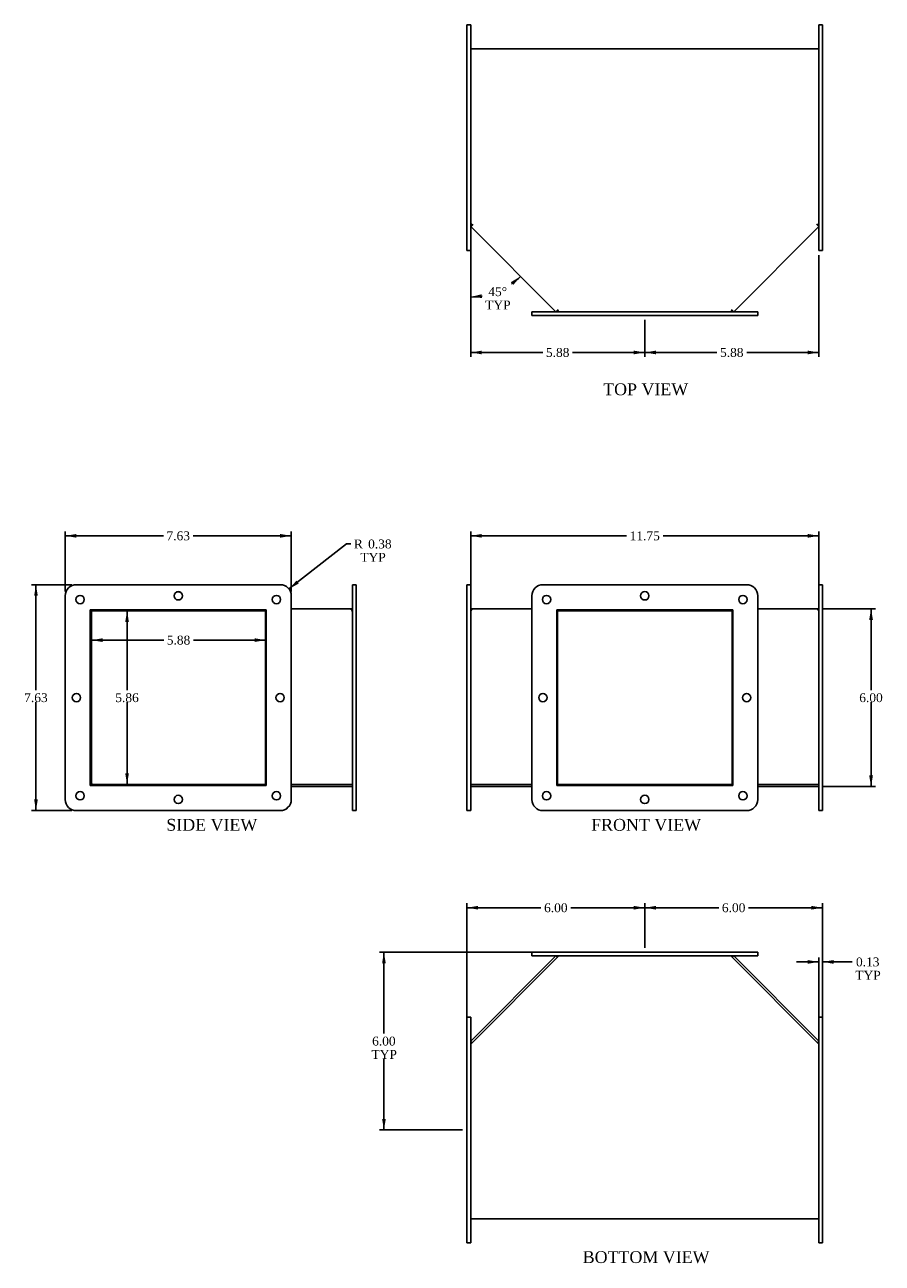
# Model space of a CAD drawing. Header units: inches. Extents: x 2.5 to 65.4, y 0.8 to 43.2.
# Tile 1 of 2: x 2.5 to 31.5, y 0.8 to 42.6. Entities that reach past the tile are written whole.
import ezdxf
from ezdxf.enums import TextEntityAlignment as Align

# ---------------------------------------------------------------- set-up
doc = ezdxf.new("R2010")
doc.units = ezdxf.units.IN
doc.header["$MEASUREMENT"] = 0
for name, color, linetype in [('COM71025', 7, 'CONTINUOUS'), ('COM71465-2', 7, 'CONTINUOUS'), ('DEFAULT', 7, 'CONTINUOUS')]:
    doc.layers.add(name, color=color, linetype=linetype)
doc.styles.add('SEACAD_TIMES_NEW_ROMAN', font='times.ttf')

# ---------------------------------------------------------------- blocks, each defined once
blk = doc.blocks.new('GDIMGGROUP')
at = {"layer": 'DEFAULT', "linetype": 'Continuous'}
for points in [[(31.15, 22.539), (31.087, 22.914), (31.025, 22.539)], [(31.15, 17.289), (31.025, 17.289), (31.087, 16.914)]]:
    blk.add_hatch(color=136, dxfattribs=at).paths.add_polyline_path(points)
at = {"layer": 'DEFAULT', "color": 136, "linetype": 'Continuous'}
for p, q in [((29.477, 22.914), (31.237, 22.914)), ((31.087, 22.914), (31.087, 20.169)), ((31.087, 19.764), (31.087, 16.914)), ((29.477, 16.914), (31.237, 16.914))]:
    blk.add_line(p, q, dxfattribs=at)
at = {"layer": 'DEFAULT', "color": 136, "linetype": 'Continuous', "style": 'SEACAD_TIMES_NEW_ROMAN'}
blk.add_text('6.00', height=0.3, dxfattribs=at).set_placement((30.689, 20.064), align=Align.TOP_LEFT)
blk = doc.blocks.new('GDIMGGROUP1')
at = {"layer": 'DEFAULT', "linetype": 'Continuous'}
for points in [[(6.044, 22.467), (5.982, 22.842), (5.919, 22.467)], [(6.044, 17.361), (5.919, 17.361), (5.982, 16.986)]]:
    blk.add_hatch(color=136, dxfattribs=at).paths.add_polyline_path(points)
at = {"layer": 'DEFAULT', "color": 136, "linetype": 'Continuous'}
for p, q in [((5.982, 22.842), (5.982, 20.169)), ((5.982, 19.764), (5.982, 16.986))]:
    blk.add_line(p, q, dxfattribs=at)
at = {"layer": 'DEFAULT', "color": 136, "linetype": 'Continuous', "style": 'SEACAD_TIMES_NEW_ROMAN'}
blk.add_text('5.86', height=0.3, dxfattribs=at).set_placement((5.584, 20.064), align=Align.TOP_LEFT)
blk = doc.blocks.new('GDIMGGROUP2')
at = {"layer": 'DEFAULT', "linetype": 'Continuous'}
for points in [[(5.156, 21.794), (5.156, 21.919), (4.781, 21.857)], [(10.283, 21.794), (10.658, 21.857), (10.283, 21.919)]]:
    blk.add_hatch(color=136, dxfattribs=at).paths.add_polyline_path(points)
at = {"layer": 'DEFAULT', "color": 136, "linetype": 'Continuous'}
for p, q in [((7.217, 21.857), (4.781, 21.857)), ((10.658, 21.857), (8.223, 21.857))]:
    blk.add_line(p, q, dxfattribs=at)
at = {"layer": 'DEFAULT', "color": 136, "linetype": 'Continuous', "style": 'SEACAD_TIMES_NEW_ROMAN'}
blk.add_text('5.88', height=0.3, dxfattribs=at).set_placement((7.322, 22.007), align=Align.TOP_LEFT)
blk = doc.blocks.new('GDIMGGROUP5')
at = {"layer": 'DEFAULT', "linetype": 'Continuous'}
for points in [[(19.015, 33.846), (19.259, 34.137), (18.933, 33.941)], [(17.946, 33.532), (17.577, 33.44), (17.956, 33.407)]]:
    blk.add_hatch(color=136, dxfattribs=at).paths.add_polyline_path(points)
at = {"layer": 'DEFAULT', "color": 136, "linetype": 'Continuous'}
blk.add_line((17.577, 35.231), (17.577, 33.29), dxfattribs=at)
for start, end in [(305.2444, 315), (270, 279.3377)]:
    blk.add_arc((17.577, 35.819), 2.379, start, end, dxfattribs=at)
at = {"layer": 'DEFAULT', "color": 136, "linetype": 'Continuous', "style": 'SEACAD_TIMES_NEW_ROMAN'}
for s, p in [('45°', (18.171, 33.771)), ('TYP', (18.068, 33.321))]:
    blk.add_text(s, height=0.3, dxfattribs=at).set_placement(p, align=Align.TOP_LEFT)
blk = doc.blocks.new('GDIMGGROUP6')
at = {"layer": 'DEFAULT', "linetype": 'Continuous'}
blk.add_hatch(color=136, dxfattribs=at).paths.add_polyline_path([(11.699, 23.864), (11.442, 23.584), (11.776, 23.766)])
at = {"layer": 'DEFAULT', "color": 136, "linetype": 'Continuous'}
for p, q in [((11.442, 23.584), (13.382, 25.103)), ((13.382, 25.103), (13.532, 25.103))]:
    blk.add_line(p, q, dxfattribs=at)
at = {"layer": 'DEFAULT', "color": 136, "linetype": 'Continuous', "style": 'SEACAD_TIMES_NEW_ROMAN'}
for s, p in [('R', (13.637, 25.253)), ('0.38', (14.116, 25.253)), ('TYP', (13.855, 24.803))]:
    blk.add_text(s, height=0.3, dxfattribs=at).set_placement(p, align=Align.TOP_LEFT)
blk = doc.blocks.new('GDIMGGROUP7')
at = {"layer": 'DEFAULT', "linetype": 'Continuous'}
for points in [[(17.952, 25.44), (17.577, 25.377), (17.952, 25.315)], [(28.952, 25.44), (28.952, 25.315), (29.327, 25.377)]]:
    blk.add_hatch(color=136, dxfattribs=at).paths.add_polyline_path(points)
at = {"layer": 'DEFAULT', "color": 136, "linetype": 'Continuous'}
for p, q in [((17.577, 23.502), (17.577, 25.527)), ((29.327, 23.501), (29.327, 25.527)), ((22.835, 25.377), (17.577, 25.377)), ((29.327, 25.377), (24.069, 25.377))]:
    blk.add_line(p, q, dxfattribs=at)
at = {"layer": 'DEFAULT', "color": 136, "linetype": 'Continuous', "style": 'SEACAD_TIMES_NEW_ROMAN'}
blk.add_text('11.75', height=0.3, dxfattribs=at).set_placement((22.94, 25.527), align=Align.TOP_LEFT)
blk = doc.blocks.new('GDIMGGROUP8')
at = {"layer": 'DEFAULT', "linetype": 'Continuous'}
for points in [[(28.952, 11.055), (28.952, 10.93), (29.327, 10.993)], [(29.827, 11.055), (29.452, 10.993), (29.827, 10.93)]]:
    blk.add_hatch(color=136, dxfattribs=at).paths.add_polyline_path(points)
at = {"layer": 'DEFAULT', "color": 136, "linetype": 'Continuous'}
for p, q in [((28.577, 10.993), (29.327, 10.993)), ((29.327, 8.907), (29.327, 11.143)), ((29.452, 8.907), (29.452, 11.143)), ((29.452, 10.993), (30.303, 10.993)), ((30.303, 10.993), (30.453, 10.993))]:
    blk.add_line(p, q, dxfattribs=at)
at = {"layer": 'DEFAULT', "color": 136, "linetype": 'Continuous', "style": 'SEACAD_TIMES_NEW_ROMAN'}
for s, p in [('0.13', (30.579, 11.143)), ('TYP', (30.558, 10.693))]:
    blk.add_text(s, height=0.3, dxfattribs=at).set_placement(p, align=Align.TOP_LEFT)
blk = doc.blocks.new('GDIMGGROUP9')
at = {"layer": 'DEFAULT', "linetype": 'Continuous'}
for points in [[(23.827, 31.505), (23.827, 31.63), (23.452, 31.568)], [(28.952, 31.505), (29.327, 31.568), (28.952, 31.63)]]:
    blk.add_hatch(color=136, dxfattribs=at).paths.add_polyline_path(points)
at = {"layer": 'DEFAULT', "color": 136, "linetype": 'Continuous'}
for p, q in [((29.327, 34.856), (29.327, 31.418)), ((23.452, 32.669), (23.452, 31.418)), ((25.886, 31.568), (23.452, 31.568)), ((29.327, 31.568), (26.893, 31.568))]:
    blk.add_line(p, q, dxfattribs=at)
at = {"layer": 'DEFAULT', "color": 136, "linetype": 'Continuous', "style": 'SEACAD_TIMES_NEW_ROMAN'}
blk.add_text('5.88', height=0.3, dxfattribs=at).set_placement((25.991, 31.718), align=Align.TOP_LEFT)
blk = doc.blocks.new('GDIMGGROUP10')
at = {"layer": 'DEFAULT', "linetype": 'Continuous'}
for points in [[(17.952, 31.505), (17.952, 31.63), (17.577, 31.568)], [(23.077, 31.505), (23.452, 31.568), (23.077, 31.63)]]:
    blk.add_hatch(color=136, dxfattribs=at).paths.add_polyline_path(points)
at = {"layer": 'DEFAULT', "color": 136, "linetype": 'Continuous'}
for p, q in [((17.577, 34.856), (17.577, 31.418)), ((23.452, 32.669), (23.452, 31.418)), ((20.011, 31.568), (17.577, 31.568)), ((23.452, 31.568), (21.018, 31.568))]:
    blk.add_line(p, q, dxfattribs=at)
at = {"layer": 'DEFAULT', "color": 136, "linetype": 'Continuous', "style": 'SEACAD_TIMES_NEW_ROMAN'}
blk.add_text('5.88', height=0.3, dxfattribs=at).set_placement((20.116, 31.718), align=Align.TOP_LEFT)
blk = doc.blocks.new('GDIMGGROUP11')
at = {"layer": 'DEFAULT', "linetype": 'Continuous'}
for points in [[(4.272, 25.44), (3.897, 25.377), (4.272, 25.315)], [(11.147, 25.44), (11.147, 25.315), (11.522, 25.377)]]:
    blk.add_hatch(color=136, dxfattribs=at).paths.add_polyline_path(points)
at = {"layer": 'DEFAULT', "color": 136, "linetype": 'Continuous'}
for p, q in [((3.897, 23.502), (3.897, 25.527)), ((11.522, 23.502), (11.522, 25.527)), ((7.207, 25.377), (3.897, 25.377)), ((11.522, 25.377), (8.213, 25.377))]:
    blk.add_line(p, q, dxfattribs=at)
at = {"layer": 'DEFAULT', "color": 136, "linetype": 'Continuous', "style": 'SEACAD_TIMES_NEW_ROMAN'}
blk.add_text('7.63', height=0.3, dxfattribs=at).set_placement((7.312, 25.527), align=Align.TOP_LEFT)
blk = doc.blocks.new('GDIMGGROUP12')
at = {"layer": 'DEFAULT', "linetype": 'Continuous'}
for points in [[(2.845, 23.352), (2.97, 23.352), (2.908, 23.727)], [(2.845, 16.477), (2.908, 16.102), (2.97, 16.477)]]:
    blk.add_hatch(color=136, dxfattribs=at).paths.add_polyline_path(points)
at = {"layer": 'DEFAULT', "color": 136, "linetype": 'Continuous'}
for p, q in [((4.122, 23.727), (2.758, 23.727)), ((2.908, 23.727), (2.908, 20.17)), ((2.908, 19.765), (2.908, 16.102)), ((4.122, 16.102), (2.758, 16.102))]:
    blk.add_line(p, q, dxfattribs=at)
at = {"layer": 'DEFAULT', "color": 136, "linetype": 'Continuous', "style": 'SEACAD_TIMES_NEW_ROMAN'}
blk.add_text('7.63', height=0.3, dxfattribs=at).set_placement((2.51, 20.065), align=Align.TOP_LEFT)
blk = doc.blocks.new('GDIMGGROUP14')
at = {"layer": 'DEFAULT', "linetype": 'Continuous'}
for points in [[(23.827, 12.884), (23.452, 12.821), (23.827, 12.759)], [(29.077, 12.884), (29.077, 12.759), (29.452, 12.821)]]:
    blk.add_hatch(color=136, dxfattribs=at).paths.add_polyline_path(points)
at = {"layer": 'DEFAULT', "color": 136, "linetype": 'Continuous'}
for p, q in [((23.452, 11.469), (23.452, 12.971)), ((29.452, 8.907), (29.452, 12.971)), ((25.949, 12.821), (23.452, 12.821)), ((29.452, 12.821), (26.955, 12.821))]:
    blk.add_line(p, q, dxfattribs=at)
at = {"layer": 'DEFAULT', "color": 136, "linetype": 'Continuous', "style": 'SEACAD_TIMES_NEW_ROMAN'}
blk.add_text('6.00', height=0.3, dxfattribs=at).set_placement((26.054, 12.971), align=Align.TOP_LEFT)
blk = doc.blocks.new('GDIMGGROUP15')
at = {"layer": 'DEFAULT', "linetype": 'Continuous'}
for points in [[(17.827, 12.884), (17.452, 12.821), (17.827, 12.759)], [(23.077, 12.884), (23.077, 12.759), (23.452, 12.821)]]:
    blk.add_hatch(color=136, dxfattribs=at).paths.add_polyline_path(points)
at = {"layer": 'DEFAULT', "color": 136, "linetype": 'Continuous'}
for p, q in [((17.452, 8.907), (17.452, 12.971)), ((23.452, 11.469), (23.452, 12.971)), ((19.949, 12.821), (17.452, 12.821)), ((23.452, 12.821), (20.955, 12.821))]:
    blk.add_line(p, q, dxfattribs=at)
at = {"layer": 'DEFAULT', "color": 136, "linetype": 'Continuous', "style": 'SEACAD_TIMES_NEW_ROMAN'}
blk.add_text('6.00', height=0.3, dxfattribs=at).set_placement((20.054, 12.971), align=Align.TOP_LEFT)
blk = doc.blocks.new('GDIMGGROUP16')
at = {"layer": 'DEFAULT', "linetype": 'Continuous'}
for points in [[(14.587, 10.944), (14.712, 10.944), (14.649, 11.319)], [(14.587, 5.694), (14.649, 5.319), (14.712, 5.694)]]:
    blk.add_hatch(color=136, dxfattribs=at).paths.add_polyline_path(points)
at = {"layer": 'DEFAULT', "color": 136, "linetype": 'Continuous'}
for p, q in [((19.864, 11.319), (14.499, 11.319)), ((14.649, 11.319), (14.649, 8.574)), ((14.649, 7.719), (14.649, 5.319)), ((17.302, 5.319), (14.499, 5.319))]:
    blk.add_line(p, q, dxfattribs=at)
at = {"layer": 'DEFAULT', "color": 136, "linetype": 'Continuous', "style": 'SEACAD_TIMES_NEW_ROMAN'}
for s, p in [('6.00', (14.251, 8.469)), ('TYP', (14.23, 8.019))]:
    blk.add_text(s, height=0.3, dxfattribs=at).set_placement(p, align=Align.TOP_LEFT)

msp = doc.modelspace()

# ---------------------------------------------------------------- linework, layer by layer
at = {"layer": 'COM71025', "color": 7, "linetype": 'Continuous'}
for p, q in [((17.452, 42.631), (17.577, 42.631)), ((17.452, 42.256), (17.452, 42.631)), ((17.452, 42.256), (17.452, 35.381)), ((17.577, 42.631), (17.577, 42.256)), ((17.577, 42.256), (17.577, 35.381)), ((29.327, 42.256), (29.327, 42.631)), ((29.327, 42.631), (29.452, 42.631)), ((29.327, 35.381), (29.327, 42.256)), ((29.452, 42.631), (29.452, 42.256)), ((29.452, 35.381), (29.452, 42.256)), ((17.452, 35.006), (17.452, 35.381)), ((17.577, 35.381), (17.577, 35.006)), ((29.327, 35.006), (29.327, 35.381)), ((29.452, 35.381), (29.452, 35.006)), ((17.577, 35.006), (17.452, 35.006)), ((29.452, 35.006), (29.327, 35.006)), ((19.639, 32.944), (20.014, 32.944)), ((19.639, 32.819), (19.639, 32.944)), ((20.014, 32.819), (19.639, 32.819)), ((20.014, 32.944), (26.889, 32.944)), ((20.014, 32.819), (26.889, 32.819)), ((26.889, 32.944), (27.264, 32.944)), ((27.264, 32.819), (26.889, 32.819)), ((27.264, 32.944), (27.264, 32.819)), ((4.272, 23.727), (11.147, 23.727)), ((13.584, 23.352), (13.584, 23.727)), ((13.584, 23.727), (13.709, 23.727)), ((13.709, 23.727), (13.709, 23.352)), ((17.452, 23.352), (17.452, 23.727)), ((17.452, 23.727), (17.577, 23.727)), ((17.577, 23.727), (17.577, 23.352)), ((20.014, 23.727), (26.889, 23.727)), ((29.327, 23.726), (29.452, 23.726)), ((29.327, 23.351), (29.327, 23.726)), ((29.452, 23.726), (29.452, 23.351)), ((3.897, 16.477), (3.897, 23.352)), ((11.522, 23.352), (11.522, 16.477)), ((13.584, 16.477), (13.584, 23.352)), ((13.709, 16.477), (13.709, 23.352)), ((17.452, 23.352), (17.452, 16.477)), ((17.577, 23.352), (17.577, 16.477)), ((19.639, 16.477), (19.639, 23.352)), ((27.264, 23.352), (27.264, 16.477)), ((29.327, 16.476), (29.327, 23.351)), ((29.452, 16.476), (29.452, 23.351)), ((4.741, 22.883), (4.741, 16.946)), ((10.678, 22.883), (4.741, 22.883)), ((10.678, 16.946), (10.678, 22.883)), ((20.483, 22.883), (20.483, 16.946)), ((26.42, 22.883), (20.483, 22.883)), ((26.42, 16.946), (26.42, 22.883)), ((4.741, 16.946), (10.678, 16.946)), ((20.483, 16.946), (26.42, 16.946)), ((13.584, 16.102), (13.584, 16.477)), ((13.709, 16.477), (13.709, 16.102)), ((17.452, 16.102), (17.452, 16.477)), ((17.577, 16.477), (17.577, 16.102)), ((29.327, 16.101), (29.327, 16.476)), ((29.452, 16.476), (29.452, 16.101)), ((11.147, 16.102), (4.272, 16.102)), ((4.272, 16.101), (11.147, 16.101)), ((13.709, 16.102), (13.584, 16.102)), ((17.577, 16.102), (17.452, 16.102)), ((26.889, 16.102), (20.014, 16.102)), ((29.452, 16.101), (29.327, 16.101)), ((19.639, 11.319), (20.014, 11.319)), ((19.639, 11.194), (19.639, 11.319)), ((26.889, 11.319), (20.014, 11.319)), ((26.889, 11.319), (27.264, 11.319)), ((27.264, 11.319), (27.264, 11.194)), ((20.014, 11.194), (19.639, 11.194)), ((26.889, 11.194), (20.014, 11.194)), ((27.264, 11.194), (26.889, 11.194)), ((17.452, 8.757), (17.452, 9.132)), ((17.452, 9.132), (17.577, 9.132)), ((17.577, 9.132), (17.577, 8.757)), ((29.327, 8.757), (29.327, 9.132)), ((29.327, 9.132), (29.452, 9.132)), ((29.452, 9.132), (29.452, 8.757)), ((17.452, 8.757), (17.452, 1.882)), ((17.577, 8.757), (17.577, 1.882)), ((29.327, 1.882), (29.327, 8.757)), ((29.452, 1.882), (29.452, 8.757)), ((17.452, 1.507), (17.452, 1.882)), ((17.577, 1.882), (17.577, 1.507)), ((29.327, 1.507), (29.327, 1.882)), ((29.452, 1.882), (29.452, 1.507)), ((17.577, 1.507), (17.452, 1.507)), ((29.452, 1.507), (29.327, 1.507))]:
    msp.add_line(p, q, dxfattribs=at)
for centre in [(7.71, 23.352), (23.452, 23.352), (4.397, 23.227), (11.022, 23.227), (20.139, 23.227), (26.764, 23.227), (4.272, 19.915), (11.147, 19.915), (20.014, 19.915), (26.889, 19.915), (4.397, 16.602), (11.022, 16.602), (20.139, 16.602), (26.764, 16.602), (7.71, 16.477), (23.452, 16.477)]:
    msp.add_circle(centre, 0.141, dxfattribs=at)
for centre, radius, start, end in [((4.272, 23.352), 0.375, 90, 180), ((7.71, 23.351), 0.141, 0.2039, 179.7961), ((11.147, 23.352), 0.375, 0, 90), ((20.014, 23.352), 0.375, 90, 180), ((26.889, 23.352), 0.375, 0, 90), ((4.397, 23.226), 0.141, 0.2039, 179.7961), ((11.022, 23.226), 0.141, 0.2039, 179.7961), ((4.272, 19.914), 0.141, 0.2039, 179.7961), ((4.397, 16.601), 0.141, 0.2039, 179.7961), ((11.022, 16.601), 0.141, 0.2039, 179.7961), ((4.272, 16.477), 0.375, 180, 270), ((4.272, 16.476), 0.375, 180, 270), ((7.71, 16.476), 0.141, 0.2039, 179.7961), ((11.147, 16.477), 0.375, 270, 0), ((11.147, 16.476), 0.375, 270, 0), ((20.014, 16.477), 0.375, 180, 270), ((26.889, 16.477), 0.375, 270, 0)]:
    msp.add_arc(centre, radius, start, end, dxfattribs=at)
at = {"layer": 'COM71465-2', "color": 7, "linetype": 'Continuous'}
for p, q in [((29.327, 41.819), (17.577, 41.819)), ((17.577, 35.921), (17.628, 35.87)), ((17.577, 35.819), (17.653, 35.896)), ((20.452, 32.944), (17.577, 35.819)), ((17.653, 35.896), (17.628, 35.87)), ((17.653, 35.896), (17.653, 35.896)), ((29.327, 35.819), (26.452, 32.944)), ((29.251, 35.896), (29.251, 35.896)), ((29.251, 35.896), (29.276, 35.87)), ((29.251, 35.896), (29.327, 35.819)), ((29.276, 35.87), (29.327, 35.921)), ((20.528, 33.021), (20.452, 32.944)), ((20.528, 33.021), (20.503, 32.995)), ((20.503, 32.995), (20.554, 32.944)), ((20.528, 33.021), (20.528, 33.021)), ((26.35, 32.944), (26.401, 32.995)), ((26.376, 33.021), (26.401, 32.995)), ((26.376, 33.021), (26.376, 33.021)), ((26.452, 32.944), (26.376, 33.021)), ((4.781, 22.806), (4.781, 17.022)), ((10.607, 22.842), (4.817, 22.842)), ((10.607, 22.842), (10.607, 22.883)), ((10.607, 22.842), (10.658, 22.842)), ((10.658, 22.842), (10.658, 22.883)), ((10.658, 22.806), (10.658, 16.987)), ((11.522, 22.914), (13.508, 22.914)), ((13.508, 22.914), (13.508, 22.914)), ((13.508, 22.914), (13.533, 22.914)), ((13.533, 22.914), (13.584, 22.914)), ((13.533, 22.908), (13.533, 22.914)), ((13.58, 22.842), (13.584, 22.842)), ((17.577, 22.914), (17.628, 22.914)), ((17.577, 22.842), (17.581, 22.842)), ((17.628, 22.908), (17.628, 22.914)), ((17.653, 22.914), (17.628, 22.914)), ((17.653, 22.914), (17.653, 22.914)), ((17.653, 22.914), (19.639, 22.914)), ((20.503, 22.842), (20.503, 22.883)), ((20.503, 22.842), (20.554, 22.842)), ((20.503, 16.987), (20.503, 22.806)), ((20.554, 22.842), (20.554, 22.883)), ((26.35, 22.842), (20.554, 22.842)), ((26.35, 22.842), (26.35, 22.883)), ((26.35, 22.842), (26.401, 22.842)), ((26.401, 22.842), (26.401, 22.883)), ((26.401, 22.806), (26.401, 16.987)), ((27.264, 22.914), (29.251, 22.914)), ((29.251, 22.914), (29.251, 22.914)), ((29.251, 22.914), (29.276, 22.914)), ((29.276, 22.914), (29.327, 22.914)), ((29.276, 22.908), (29.276, 22.914)), ((29.323, 22.842), (29.327, 22.842)), ((4.817, 16.986), (10.607, 16.986)), ((10.678, 16.986), (10.607, 16.986)), ((10.607, 16.946), (10.607, 16.986)), ((10.678, 16.987), (10.658, 16.987)), ((11.522, 16.987), (13.584, 16.987)), ((13.584, 16.986), (11.522, 16.986)), ((13.584, 16.914), (11.522, 16.914)), ((17.577, 16.987), (19.639, 16.987)), ((19.639, 16.986), (17.577, 16.986)), ((19.639, 16.914), (17.577, 16.914)), ((20.483, 16.987), (20.503, 16.987)), ((20.554, 16.986), (20.483, 16.986)), ((20.554, 16.946), (20.554, 16.986)), ((26.35, 16.986), (20.554, 16.986)), ((26.35, 16.946), (26.35, 16.986)), ((26.42, 16.986), (26.35, 16.986)), ((26.42, 16.987), (26.401, 16.987)), ((27.264, 16.987), (29.327, 16.987)), ((29.327, 16.986), (27.264, 16.986)), ((29.327, 16.914), (27.264, 16.914)), ((20.554, 11.194), (17.577, 8.217)), ((17.577, 8.319), (20.452, 11.194)), ((20.452, 11.194), (20.503, 11.143)), ((29.327, 8.217), (26.35, 11.194)), ((26.452, 11.194), (26.401, 11.143)), ((26.452, 11.194), (29.327, 8.319)), ((17.577, 8.319), (17.628, 8.268)), ((29.327, 8.319), (29.276, 8.268)), ((29.327, 2.319), (17.577, 2.319))]:
    msp.add_line(p, q, dxfattribs=at)
for centre, start, end in [((4.817, 22.806), 90, 180), ((4.817, 17.022), 180, 270)]:
    msp.add_arc(centre, 0.036, start, end, dxfattribs=at)
for centre, major_axis, start_param, end_param in [((10.633, 22.806), (0, -0.036), 1.570796, 3.141593), ((13.508, 22.806), (0, 0.108), 4.712389, 6.283185), ((17.653, 22.806), (0, -0.108), 3.141593, 4.712389), ((20.528, 22.806), (0, 0.036), 0, 1.570796), ((26.376, 22.806), (0, -0.036), 1.570796, 3.141593), ((29.251, 22.806), (0, 0.108), 4.712389, 6.283185)]:
    msp.add_ellipse(centre, major_axis=major_axis, ratio=0.707107, start_param=start_param, end_param=end_param, dxfattribs=at)

# ---------------------------------------------------------------- block references
at = {"layer": 'DEFAULT'}
for name in ['GDIMGGROUP5', 'GDIMGGROUP10', 'GDIMGGROUP9', 'GDIMGGROUP11', 'GDIMGGROUP7', 'GDIMGGROUP6', 'GDIMGGROUP12', 'GDIMGGROUP1', 'GDIMGGROUP', 'GDIMGGROUP2', 'GDIMGGROUP15', 'GDIMGGROUP14', 'GDIMGGROUP16', 'GDIMGGROUP8']:
    msp.add_blockref(name, (0, 0), dxfattribs=at)

# ---------------------------------------------------------------- texts
at = {"layer": 'DEFAULT', "color": 136, "linetype": 'Continuous', "style": 'SEACAD_TIMES_NEW_ROMAN'}
for s, p in [('TOP VIEW', (22.048, 30.525)), ('SIDE VIEW', (7.306, 15.821)), ('FRONT VIEW', (21.642, 15.821)), ('BOTTOM VIEW', (21.357, 1.227))]:
    msp.add_text(s, height=0.4, dxfattribs=at).set_placement(p, align=Align.TOP_LEFT)

doc.saveas('drawing.dxf')
